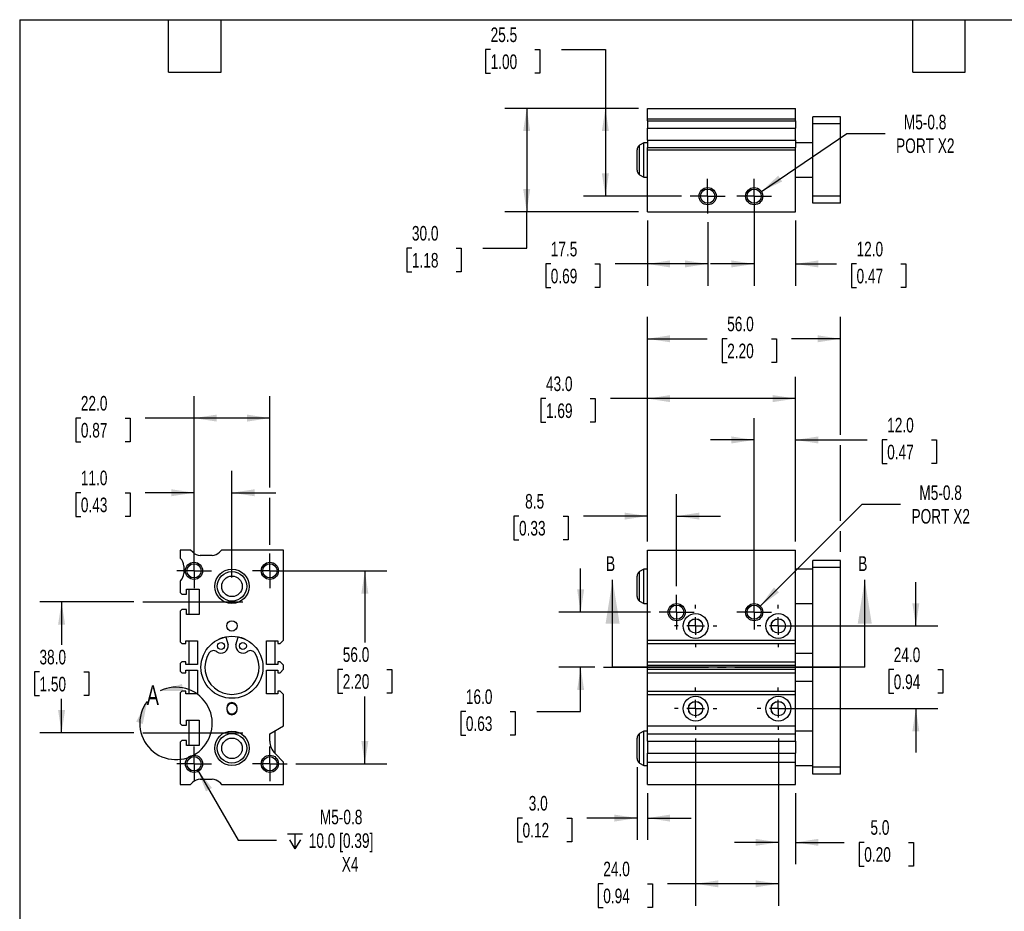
# Model space of a CAD drawing. Header units: millimetres. Extents: x 13 to 546, y 13 to 419.
# Tile 2 of 4: x 13 to 298, y 160 to 419. Entities that reach past the tile are written whole.
import ezdxf

# ---------------------------------------------------------------- set-up
doc = ezdxf.new("R2010")
doc.units = ezdxf.units.MM
doc.header["$LTSCALE"] = 2
doc.linetypes.add('SLD-Center', pattern=[19.05, 15.24, -1.27, 1.27, -1.27])
doc.linetypes.add('SLD-Solid', pattern=[0])
doc.layers.add('CENTER', color=40, linetype='SLD-Center')
doc.layers.add('DIMENSIONS', color=140, linetype='SLD-Solid', lineweight=25)
doc.layers.add('TEXT', color=140, linetype='SLD-Solid', lineweight=25)
doc.styles.add('SLDTEXTSTYLE0', font='TXT', dxfattribs={"width": 0.7})
doc.dimstyles.new('SLDDIMSTYLE0', dxfattribs={"dimtxt": 4.316016, "dimasz": 6.604, "dimexe": 0, "dimexo": 0.0625, "dimgap": 1.079004, "dimtad": 0, "dimtih": 1, "dimtoh": 1, "dimrnd": 1e-09, "dimzin": 12, "dimdsep": 46, "dimtxsty": 'SLDTEXTSTYLE0', "dimsah": 1, "dimcen": 0.09, "dimadec": 0, "dimazin": 3, "dimtfac": 1, "dimtmove": 0, "dimatfit": 0, "dimfxl": 0, "dimfrac": 2, "dimtolj": 1, "dimtzin": 12, "dimarcsym": 0})
doc.dimstyles.new('SLDDIMSTYLE1', dxfattribs={"dimtxt": 4.316016, "dimasz": 6.604, "dimexe": 0, "dimexo": 0.0625, "dimgap": 1.079004, "dimtad": 0, "dimtih": 1, "dimtoh": 1, "dimrnd": 1e-09, "dimzin": 4, "dimdsep": 46, "dimtxsty": 'SLDTEXTSTYLE0', "dimsah": 1, "dimcen": 0.09, "dimadec": 0, "dimazin": 1, "dimtfac": 1, "dimtmove": 0, "dimatfit": 0, "dimfxl": 0, "dimfrac": 2, "dimtolj": 1, "dimtzin": 12, "dimarcsym": 0})
doc.dimstyles.new('SLDDIMSTYLE2', dxfattribs={"dimtxt": 4.316016, "dimasz": 6.604, "dimexe": 0, "dimexo": 0.0625, "dimgap": 1.079004, "dimtad": 0, "dimtih": 1, "dimtoh": 1, "dimrnd": 1e-09, "dimzin": 4, "dimdsep": 46, "dimtxsty": 'SLDTEXTSTYLE0', "dimsah": 1, "dimcen": 0.09, "dimadec": 0, "dimazin": 1, "dimtfac": 1, "dimtofl": 0, "dimtmove": 0, "dimatfit": 3, "dimfxl": 0, "dimfrac": 2, "dimtolj": 1, "dimtzin": 12, "dimarcsym": 0})
doc.dimstyles.new('SLDDIMSTYLE3', dxfattribs={"dimtxt": 4.316016, "dimasz": 6.604, "dimexe": 0, "dimexo": 0.0625, "dimgap": 1.079004, "dimtad": 0, "dimtih": 1, "dimtoh": 1, "dimrnd": 1e-09, "dimzin": 12, "dimdsep": 46, "dimtxsty": 'SLDTEXTSTYLE0', "dimsah": 1, "dimcen": 0, "dimadec": 0, "dimazin": 3, "dimtfac": 1, "dimtofl": 0, "dimtmove": 0, "dimatfit": 3, "dimfxl": 0, "dimfrac": 2, "dimtolj": 1, "dimtzin": 12, "dimarcsym": 0})
doc.dimstyles.new('SLDDIMSTYLE5', dxfattribs={"dimtxt": 4.316016, "dimasz": 6.604, "dimexe": 0, "dimexo": 0.0625, "dimgap": 1.079004, "dimtad": 0, "dimtih": 1, "dimtoh": 1, "dimrnd": 1e-09, "dimzin": 12, "dimdsep": 46, "dimtxsty": 'SLDTEXTSTYLE0', "dimsah": 1, "dimcen": 0.09, "dimadec": 0, "dimazin": 3, "dimtfac": 1, "dimtofl": 0, "dimtmove": 0, "dimatfit": 3, "dimfxl": 0, "dimfrac": 2, "dimtolj": 1, "dimtzin": 12, "dimarcsym": 0})

# ---------------------------------------------------------------- blocks, each defined once
blk = doc.blocks.new('_D')
at = {"layer": 'DIMENSIONS'}
for p, q in [((194.8, 267.65), (194.8, 281.35)), ((203.3, 254.69), (203.3, 281.35)), ((157.56, 275), (156.11, 275)), ((156.11, 275), (156.11, 268.14)), ((170.38, 275), (171.83, 275)), ((171.83, 275), (171.83, 268.14)), ((194.8, 275), (176.23, 275)), ((203.3, 275), (216, 275)), ((156.11, 268.14), (157.56, 268.14)), ((171.83, 268.14), (170.38, 268.14))]:
    blk.add_line(p, q, dxfattribs=at)
for points in [[(194.8, 275), (188.19, 276.02), (188.19, 273.99)], [(203.3, 275), (209.9, 273.99), (209.9, 276.02)]]:
    blk.add_solid(points, dxfattribs=at)
at = {"layer": 'DIMENSIONS', "char_height": 4.233, "attachment_point": 1, "style": 'SLDTEXTSTYLE0'}
for s, insert in [('8.5', (159.35, 281.42)), ('0.33', (157.56, 273.6))]:
    blk.add_mtext(s, dxfattribs=dict(at, insert=insert))
blk = doc.blocks.new('_D_1')
at = {"layer": 'DIMENSIONS'}
for p, q in [((225.8, 249.65), (225.8, 303.46)), ((237.8, 267.65), (237.8, 303.46)), ((225.8, 297.11), (213.1, 297.11)), ((237.8, 297.11), (258.54, 297.11)), ((264.38, 297.11), (262.93, 297.11)), ((262.93, 297.11), (262.93, 290.25)), ((277.21, 297.11), (278.66, 297.11)), ((278.66, 297.11), (278.66, 290.25)), ((262.93, 290.25), (264.38, 290.25)), ((278.66, 290.25), (277.21, 290.25))]:
    blk.add_line(p, q, dxfattribs=at)
for points in [[(225.8, 297.11), (219.19, 298.13), (219.19, 296.09)], [(237.8, 297.11), (244.4, 296.09), (244.4, 298.13)]]:
    blk.add_solid(points, dxfattribs=at)
at = {"layer": 'DIMENSIONS', "char_height": 4.233, "attachment_point": 1, "style": 'SLDTEXTSTYLE0'}
for s, insert in [('12.0', (264.38, 303.53)), ('0.47', (264.38, 295.71))]:
    blk.add_mtext(s, dxfattribs=dict(at, insert=insert))
blk = doc.blocks.new('_D_2')
at = {"layer": 'DIMENSIONS'}
for p, q in [((208.8, 210.43), (208.8, 161.92)), ((232.8, 210.43), (232.8, 161.92)), ((182.01, 168.27), (180.56, 168.27)), ((180.56, 168.27), (180.56, 161.41)), ((194.83, 168.27), (196.28, 168.27)), ((196.28, 168.27), (196.28, 161.41)), ((208.8, 168.27), (200.68, 168.27)), ((232.8, 168.27), (208.8, 168.27)), ((180.56, 161.41), (182.01, 161.41)), ((196.28, 161.41), (194.83, 161.41))]:
    blk.add_line(p, q, dxfattribs=at)
for points in [[(208.8, 168.27), (215.4, 167.25), (215.4, 169.28)], [(232.8, 168.27), (226.19, 169.28), (226.19, 167.25)]]:
    blk.add_solid(points, dxfattribs=at)
at = {"layer": 'DIMENSIONS', "char_height": 4.233, "attachment_point": 1, "style": 'SLDTEXTSTYLE0'}
for s, insert in [('24.0', (182.01, 174.69)), ('0.94', (182.01, 166.87))]:
    blk.add_mtext(s, dxfattribs=dict(at, insert=insert))
blk = doc.blocks.new('_D_3')
at = {"layer": 'DIMENSIONS'}
for p, q in [((232.8, 210.43), (232.8, 173.95)), ((237.8, 194.57), (237.8, 173.95)), ((232.8, 180.3), (220.1, 180.3)), ((237.8, 180.3), (251.88, 180.3)), ((257.73, 180.3), (256.28, 180.3)), ((256.28, 180.3), (256.28, 173.44)), ((270.55, 180.3), (272, 180.3)), ((272, 180.3), (272, 173.44)), ((256.28, 173.44), (257.73, 173.44)), ((272, 173.44), (270.55, 173.44))]:
    blk.add_line(p, q, dxfattribs=at)
for points in [[(232.8, 180.3), (226.19, 181.32), (226.19, 179.29)], [(237.8, 180.3), (244.4, 179.29), (244.4, 181.32)]]:
    blk.add_solid(points, dxfattribs=at)
at = {"layer": 'DIMENSIONS', "char_height": 4.233, "attachment_point": 1, "style": 'SLDTEXTSTYLE0'}
for s, insert in [('5.0', (259.52, 186.73)), ('0.20', (257.73, 178.9))]:
    blk.add_mtext(s, dxfattribs=dict(at, insert=insert))
blk = doc.blocks.new('_D_4')
at = {"layer": 'DIMENSIONS'}
for p, q in [((272.7, 243.11), (272.7, 255.81)), ((235.34, 243.11), (279.05, 243.11)), ((266.28, 230.43), (264.83, 230.43)), ((264.83, 230.43), (264.83, 223.57)), ((279.11, 230.43), (280.56, 230.43)), ((280.56, 230.43), (280.56, 223.57)), ((264.83, 223.57), (266.28, 223.57)), ((280.56, 223.57), (279.11, 223.57)), ((235.34, 219.11), (279.05, 219.11)), ((272.7, 219.11), (272.7, 206.41))]:
    blk.add_line(p, q, dxfattribs=at)
for points in [[(272.7, 243.11), (273.71, 249.71), (271.68, 249.71)], [(272.7, 219.11), (271.68, 212.51), (273.71, 212.51)]]:
    blk.add_solid(points, dxfattribs=at)
at = {"layer": 'DIMENSIONS', "char_height": 4.233, "attachment_point": 1, "style": 'SLDTEXTSTYLE0'}
for s, insert in [('24.0', (266.28, 236.86)), ('0.94', (266.28, 229.03))]:
    blk.add_mtext(s, dxfattribs=dict(at, insert=insert))
blk = doc.blocks.new('_D_5')
at = {"layer": 'DIMENSIONS'}
for p, q in [((194.8, 267.65), (194.8, 315.46)), ((237.8, 267.65), (237.8, 315.46)), ((165.38, 309.11), (163.93, 309.11)), ((163.93, 309.11), (163.93, 302.25)), ((178.21, 309.11), (179.66, 309.11)), ((179.66, 309.11), (179.66, 302.25)), ((194.8, 309.11), (184.06, 309.11)), ((237.8, 309.11), (194.8, 309.11)), ((163.93, 302.25), (165.38, 302.25)), ((179.66, 302.25), (178.21, 302.25))]:
    blk.add_line(p, q, dxfattribs=at)
for points in [[(194.8, 309.11), (201.4, 308.09), (201.4, 310.13)], [(237.8, 309.11), (231.19, 310.13), (231.19, 308.09)]]:
    blk.add_solid(points, dxfattribs=at)
at = {"layer": 'DIMENSIONS', "char_height": 4.233, "attachment_point": 1, "style": 'SLDTEXTSTYLE0'}
for s, insert in [('43.0', (165.38, 315.53)), ('1.69', (165.38, 307.71))]:
    blk.add_mtext(s, dxfattribs=dict(at, insert=insert))
blk = doc.blocks.new('_D_6')
at = {"layer": 'DIMENSIONS'}
for p, q in [((191.8, 202.09), (191.8, 181)), ((194.8, 194.57), (194.8, 181)), ((158.59, 187.35), (157.15, 187.35)), ((157.15, 187.35), (157.15, 180.49)), ((171.42, 187.35), (172.87, 187.35)), ((172.87, 187.35), (172.87, 180.49)), ((191.8, 187.35), (177.27, 187.35)), ((194.8, 187.35), (207.5, 187.35)), ((157.15, 180.49), (158.59, 180.49)), ((172.87, 180.49), (171.42, 180.49))]:
    blk.add_line(p, q, dxfattribs=at)
for points in [[(191.8, 187.35), (185.19, 188.36), (185.19, 186.33)], [(194.8, 187.35), (201.4, 186.33), (201.4, 188.36)]]:
    blk.add_solid(points, dxfattribs=at)
at = {"layer": 'DIMENSIONS', "char_height": 4.233, "attachment_point": 1, "style": 'SLDTEXTSTYLE0'}
for s, insert in [('3.0', (160.39, 193.77)), ('0.12', (158.59, 185.95))]:
    blk.add_mtext(s, dxfattribs=dict(at, insert=insert))
blk = doc.blocks.new('_D_7')
at = {"layer": 'DIMENSIONS'}
for p, q in [((175.44, 247.11), (175.44, 259.81)), ((195.72, 247.11), (169.09, 247.11)), ((179.56, 231.11), (169.09, 231.11)), ((175.44, 218.29), (175.44, 231.11)), ((142.14, 218.29), (140.69, 218.29)), ((140.69, 218.29), (140.69, 211.43)), ((154.97, 218.29), (156.41, 218.29)), ((156.41, 218.29), (156.41, 211.43)), ((162.74, 218.29), (175.44, 218.29)), ((140.69, 211.43), (142.14, 211.43)), ((156.41, 211.43), (154.97, 211.43))]:
    blk.add_line(p, q, dxfattribs=at)
for points in [[(175.44, 247.11), (176.46, 253.71), (174.43, 253.71)], [(175.44, 231.11), (174.43, 224.51), (176.46, 224.51)]]:
    blk.add_solid(points, dxfattribs=at)
at = {"layer": 'DIMENSIONS', "char_height": 4.233, "attachment_point": 1, "style": 'SLDTEXTSTYLE0'}
for s, insert in [('16.0', (142.14, 224.71)), ('0.63', (142.14, 216.88))]:
    blk.add_mtext(s, dxfattribs=dict(at, insert=insert))
blk = doc.blocks.new('_D_8')
at = {"layer": 'DIMENSIONS'}
for p, q in [((194.8, 267.65), (194.8, 332.82)), ((250.8, 298.63), (250.8, 332.82)), ((194.8, 326.47), (212.11, 326.47)), ((217.96, 326.47), (216.51, 326.47)), ((216.51, 326.47), (216.51, 319.61)), ((230.79, 326.47), (232.24, 326.47)), ((232.24, 326.47), (232.24, 319.61)), ((250.8, 326.47), (236.64, 326.47)), ((216.51, 319.61), (217.96, 319.61)), ((232.24, 319.61), (230.79, 319.61)), ((250.8, 273.63), (250.8, 295.59)), ((250.8, 264.65), (250.8, 270.59))]:
    blk.add_line(p, q, dxfattribs=at)
for points in [[(194.8, 326.47), (201.4, 325.46), (201.4, 327.49)], [(250.8, 326.47), (244.19, 327.49), (244.19, 325.46)]]:
    blk.add_solid(points, dxfattribs=at)
at = {"layer": 'DIMENSIONS', "char_height": 4.233, "attachment_point": 1, "style": 'SLDTEXTSTYLE0'}
for s, insert in [('56.0', (217.96, 332.9)), ('2.20', (217.96, 325.07))]:
    blk.add_mtext(s, dxfattribs=dict(at, insert=insert))
blk = doc.blocks.new('_D_9')
at = {"layer": 'DIMENSIONS'}
for p, q in [((227.56, 248.88), (257.15, 278.46)), ((257.15, 278.46), (268.26, 278.46))]:
    blk.add_line(p, q, dxfattribs=at)
blk.add_solid([(227.56, 248.88), (232.95, 252.83), (231.52, 254.27)], dxfattribs=at)
at = {"layer": 'DIMENSIONS', "char_height": 4.233, "attachment_point": 1, "style": 'SLDTEXTSTYLE0'}
for s, insert in [('M5-0.8', (273.71, 283.92)), ('PORT X2', (271.44, 277.06))]:
    blk.add_mtext(s, dxfattribs=dict(at, insert=insert))
blk = doc.blocks.new('SW_CENTERMARKSYMBOL_0')
at = {"layer": 'CENTER', "color": 0}
for p, q in [((0, 5.08), (0, 6.14)), ((-5.08, 0), (-6.14, 0)), ((0, 0), (-2.54, 0)), ((0, 0), (0, 2.54)), ((0, 0), (0, -2.54)), ((0, 0), (2.54, 0)), ((5.08, 0), (6.14, 0)), ((0, -5.08), (0, -6.14))]:
    blk.add_line(p, q, dxfattribs=at)
blk = doc.blocks.new('SW_CENTERMARKSYMBOL_1')
at = {"layer": 'CENTER', "color": 0}
for p, q in [((0, 5.08), (0, 6.14)), ((-5.08, 0), (-6.14, 0)), ((0, 0), (-2.54, 0)), ((0, 0), (0, 2.54)), ((0, 0), (0, -2.54)), ((0, 0), (2.54, 0)), ((5.08, 0), (6.14, 0)), ((0, -5.08), (0, -6.14))]:
    blk.add_line(p, q, dxfattribs=at)
blk = doc.blocks.new('SW_CENTERMARKSYMBOL_2')
at = {"layer": 'CENTER', "color": 0}
for p, q in [((0, 5.08), (0, 6.14)), ((-5.08, 0), (-6.14, 0)), ((0, 0), (-2.54, 0)), ((0, 0), (0, 2.54)), ((0, 0), (0, -2.54)), ((0, 0), (2.54, 0)), ((5.08, 0), (6.14, 0)), ((0, -5.08), (0, -6.14))]:
    blk.add_line(p, q, dxfattribs=at)
blk = doc.blocks.new('SW_CENTERMARKSYMBOL_3')
at = {"layer": 'CENTER', "color": 0}
for p, q in [((0, 5.08), (0, 6.14)), ((-5.08, 0), (-6.14, 0)), ((0, 0), (-2.54, 0)), ((0, 0), (0, 2.54)), ((0, 0), (0, -2.54)), ((0, 0), (2.54, 0)), ((5.08, 0), (6.14, 0)), ((0, -5.08), (0, -6.14))]:
    blk.add_line(p, q, dxfattribs=at)
blk = doc.blocks.new('SW_CENTERMARKSYMBOL_4')
at = {"layer": 'CENTER', "color": 0}
for p, q in [((0, 2.54), (0, 5.04)), ((-2.54, 0), (-5.04, 0)), ((0, 0), (-2.54, 0)), ((0, 0), (0, 2.54)), ((0, 0), (0, -2.54)), ((0, 0), (2.54, 0)), ((2.54, 0), (5.04, 0)), ((0, -2.54), (0, -5.04))]:
    blk.add_line(p, q, dxfattribs=at)
blk = doc.blocks.new('SW_CENTERMARKSYMBOL_5')
at = {"layer": 'CENTER', "color": 0}
for p, q in [((0, 2.54), (0, 5.04)), ((-2.54, 0), (-5.04, 0)), ((0, 0), (-2.54, 0)), ((0, 0), (0, 2.54)), ((0, 0), (0, -2.54)), ((0, 0), (2.54, 0)), ((2.54, 0), (5.04, 0)), ((0, -2.54), (0, -5.04))]:
    blk.add_line(p, q, dxfattribs=at)
blk = doc.blocks.new('_D_15')
at = {"layer": 'DIMENSIONS'}
for p, q in [((194.8, 360.82), (194.8, 341.85)), ((212.3, 360.28), (212.3, 341.85)), ((166.77, 348.2), (165.32, 348.2)), ((165.32, 348.2), (165.32, 341.34)), ((179.59, 348.2), (181.04, 348.2)), ((181.04, 348.2), (181.04, 341.34)), ((194.8, 348.2), (185.44, 348.2)), ((212.3, 348.2), (194.8, 348.2)), ((165.32, 341.34), (166.77, 341.34)), ((181.04, 341.34), (179.59, 341.34))]:
    blk.add_line(p, q, dxfattribs=at)
for points in [[(194.8, 348.2), (201.4, 347.19), (201.4, 349.22)], [(212.3, 348.2), (205.69, 349.22), (205.69, 347.19)]]:
    blk.add_solid(points, dxfattribs=at)
at = {"layer": 'DIMENSIONS', "char_height": 4.233, "attachment_point": 1, "style": 'SLDTEXTSTYLE0'}
for s, insert in [('17.5', (166.77, 354.63)), ('0.69', (166.77, 346.8))]:
    blk.add_mtext(s, dxfattribs=dict(at, insert=insert))
blk = doc.blocks.new('_D_16')
at = {"layer": 'DIMENSIONS'}
for p, q in [((225.8, 365.32), (225.8, 341.85)), ((237.8, 360.82), (237.8, 341.85)), ((225.8, 348.2), (213.1, 348.2)), ((237.8, 348.2), (249.65, 348.2)), ((255.49, 348.2), (254.05, 348.2)), ((254.05, 348.2), (254.05, 341.34)), ((268.32, 348.2), (269.77, 348.2)), ((269.77, 348.2), (269.77, 341.34)), ((254.05, 341.34), (255.49, 341.34)), ((269.77, 341.34), (268.32, 341.34))]:
    blk.add_line(p, q, dxfattribs=at)
for points in [[(225.8, 348.2), (219.19, 349.22), (219.19, 347.19)], [(237.8, 348.2), (244.4, 347.19), (244.4, 349.22)]]:
    blk.add_solid(points, dxfattribs=at)
at = {"layer": 'DIMENSIONS', "char_height": 4.233, "attachment_point": 1, "style": 'SLDTEXTSTYLE0'}
for s, insert in [('12.0', (255.49, 354.63)), ('0.47', (255.49, 346.8))]:
    blk.add_mtext(s, dxfattribs=dict(at, insert=insert))
blk = doc.blocks.new('_D_17')
at = {"layer": 'DIMENSIONS'}
for p, q in [((149.32, 410.41), (147.87, 410.41)), ((147.87, 410.41), (147.87, 403.55)), ((162.15, 410.41), (163.6, 410.41)), ((163.6, 410.41), (163.6, 403.55)), ((169.93, 410.41), (182.63, 410.41)), ((182.63, 410.41), (182.63, 393.36)), ((147.87, 403.55), (149.32, 403.55)), ((163.6, 403.55), (162.15, 403.55)), ((192.26, 393.36), (176.28, 393.36)), ((182.63, 393.36), (182.63, 367.86)), ((204.72, 367.86), (176.28, 367.86))]:
    blk.add_line(p, q, dxfattribs=at)
for points in [[(182.63, 393.36), (181.61, 386.76), (183.64, 386.76)], [(182.63, 367.86), (183.64, 374.46), (181.61, 374.46)]]:
    blk.add_solid(points, dxfattribs=at)
at = {"layer": 'DIMENSIONS', "char_height": 4.233, "attachment_point": 1, "style": 'SLDTEXTSTYLE0'}
for s, insert in [('25.5', (149.32, 416.84)), ('1.00', (149.32, 409.01))]:
    blk.add_mtext(s, dxfattribs=dict(at, insert=insert))
blk = doc.blocks.new('_D_18')
at = {"layer": 'DIMENSIONS'}
for p, q in [((192.26, 393.36), (153.45, 393.36)), ((159.8, 393.36), (159.8, 363.36)), ((192.26, 363.36), (153.45, 363.36)), ((159.8, 352.79), (159.8, 363.36)), ((126.49, 352.79), (125.04, 352.79)), ((125.04, 352.79), (125.04, 345.93)), ((139.32, 352.79), (140.77, 352.79)), ((140.77, 352.79), (140.77, 345.93)), ((147.1, 352.79), (159.8, 352.79)), ((125.04, 345.93), (126.49, 345.93)), ((140.77, 345.93), (139.32, 345.93))]:
    blk.add_line(p, q, dxfattribs=at)
for points in [[(159.8, 393.36), (158.78, 386.76), (160.81, 386.76)], [(159.8, 363.36), (160.81, 369.96), (158.78, 369.96)]]:
    blk.add_solid(points, dxfattribs=at)
at = {"layer": 'DIMENSIONS', "char_height": 4.233, "attachment_point": 1, "style": 'SLDTEXTSTYLE0'}
for s, insert in [('30.0', (126.49, 359.22)), ('1.18', (126.49, 351.39))]:
    blk.add_mtext(s, dxfattribs=dict(at, insert=insert))
blk = doc.blocks.new('_D_19')
at = {"layer": 'DIMENSIONS'}
for p, q in [((227.87, 369.26), (252.67, 386.05)), ((252.67, 386.05), (263.78, 386.05))]:
    blk.add_line(p, q, dxfattribs=at)
blk.add_solid([(227.87, 369.26), (233.91, 372.12), (232.77, 373.8)], dxfattribs=at)
at = {"layer": 'DIMENSIONS', "char_height": 4.233, "attachment_point": 1, "style": 'SLDTEXTSTYLE0'}
for s, insert in [('M5-0.8', (269.23, 391.5)), ('PORT X2', (266.96, 384.64))]:
    blk.add_mtext(s, dxfattribs=dict(at, insert=insert))
blk = doc.blocks.new('SW_CENTERMARKSYMBOL_12')
at = {"layer": 'CENTER', "color": 0}
for p, q in [((0, 2.54), (0, 5.04)), ((-2.54, 0), (-5.04, 0)), ((0, 0), (-2.54, 0)), ((0, 0), (0, 2.54)), ((0, 0), (0, -2.54)), ((0, 0), (2.54, 0)), ((2.54, 0), (5.04, 0)), ((0, -2.54), (0, -5.04))]:
    blk.add_line(p, q, dxfattribs=at)
blk = doc.blocks.new('SW_CENTERMARKSYMBOL_13')
at = {"layer": 'CENTER', "color": 0}
for p, q in [((0, 2.54), (0, 5.04)), ((-2.54, 0), (-5.04, 0)), ((0, 0), (-2.54, 0)), ((0, 0), (0, 2.54)), ((0, 0), (0, -2.54)), ((0, 0), (2.54, 0)), ((2.54, 0), (5.04, 0)), ((0, -2.54), (0, -5.04))]:
    blk.add_line(p, q, dxfattribs=at)
blk = doc.blocks.new('_D_20')
at = {"layer": 'DIMENSIONS'}
for p, q in [((63.28, 266.69), (63.28, 309.8)), ((85.28, 283.3), (85.28, 309.8)), ((30.44, 303.45), (28.99, 303.45)), ((28.99, 303.45), (28.99, 296.59)), ((43.27, 303.45), (44.72, 303.45)), ((44.72, 303.45), (44.72, 296.59)), ((63.28, 303.45), (49.11, 303.45)), ((85.28, 303.45), (63.28, 303.45)), ((28.99, 296.59), (30.44, 296.59)), ((44.72, 296.59), (43.27, 296.59)), ((85.28, 266.69), (85.28, 280.26))]:
    blk.add_line(p, q, dxfattribs=at)
for points in [[(63.28, 303.45), (69.89, 302.44), (69.89, 304.47)], [(85.28, 303.45), (78.68, 304.47), (78.68, 302.44)]]:
    blk.add_solid(points, dxfattribs=at)
at = {"layer": 'DIMENSIONS', "char_height": 4.233, "attachment_point": 1, "style": 'SLDTEXTSTYLE0'}
for s, insert in [('22.0', (30.44, 309.88)), ('0.87', (30.44, 302.05))]:
    blk.add_mtext(s, dxfattribs=dict(at, insert=insert))
blk = doc.blocks.new('_D_21')
at = {"layer": 'DIMENSIONS'}
for p, q in [((87.82, 259.11), (119.19, 259.11)), ((112.84, 259.11), (112.84, 238.33)), ((106.43, 230.5), (104.98, 230.5)), ((104.98, 230.5), (104.98, 223.64)), ((119.25, 230.5), (120.7, 230.5)), ((120.7, 230.5), (120.7, 223.64)), ((104.98, 223.64), (106.43, 223.64)), ((120.7, 223.64), (119.25, 223.64)), ((112.84, 203.11), (112.84, 222.68)), ((92.86, 203.11), (119.19, 203.11))]:
    blk.add_line(p, q, dxfattribs=at)
for points in [[(112.84, 259.11), (111.82, 252.51), (113.85, 252.51)], [(112.84, 203.11), (113.85, 209.71), (111.82, 209.71)]]:
    blk.add_solid(points, dxfattribs=at)
at = {"layer": 'DIMENSIONS', "char_height": 4.233, "attachment_point": 1, "style": 'SLDTEXTSTYLE0'}
for s, insert in [('56.0', (106.43, 236.93)), ('2.20', (106.43, 229.1))]:
    blk.add_mtext(s, dxfattribs=dict(at, insert=insert))
blk = doc.blocks.new('SW_SYMBOL_HOLE_DEPTH')
at = {"layer": 'DIMENSIONS', "color": 0}
for p, q in [((0, 1750), (1600, 1750)), ((200, 1110), (800, 150)), ((800, 1750), (800, 150)), ((1400, 1110), (800, 150))]:
    blk.add_line(p, q, dxfattribs=at)
blk = doc.blocks.new('_D_22')
at = {"layer": 'DIMENSIONS'}
for p, q in [((64.32, 201.32), (76.11, 180.9)), ((76.11, 180.9), (87.22, 180.9))]:
    blk.add_line(p, q, dxfattribs=at)
blk.add_solid([(64.32, 201.32), (66.74, 195.09), (68.5, 196.11)], dxfattribs=at)
at = {"layer": 'DIMENSIONS', "xscale": 0.002688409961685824, "yscale": 0.002688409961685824, "zscale": 0.002688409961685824}
blk.add_blockref('SW_SYMBOL_HOLE_DEPTH', (90.4, 178.04), dxfattribs=at)
at = {"layer": 'DIMENSIONS', "attachment_point": 1, "style": 'SLDTEXTSTYLE0'}
for s, insert, char_height in [('M5-0.8', (99.79, 189.78), 4.233), ('10.0 [0.39]', (96.57, 182.92), 4.2333), ('X4', (106.14, 176.06), 4.233)]:
    blk.add_mtext(s, dxfattribs=dict(at, insert=insert, char_height=char_height))
blk = doc.blocks.new('_D_23')
at = {"layer": 'DIMENSIONS'}
for p, q in [((63.28, 261.65), (63.28, 288.13)), ((74.28, 257.15), (74.28, 288.13)), ((30.44, 281.78), (28.99, 281.78)), ((28.99, 281.78), (28.99, 274.92)), ((43.27, 281.78), (44.72, 281.78)), ((44.72, 281.78), (44.72, 274.92)), ((63.28, 281.78), (49.11, 281.78)), ((74.28, 281.78), (86.98, 281.78)), ((28.99, 274.92), (30.44, 274.92)), ((44.72, 274.92), (43.27, 274.92))]:
    blk.add_line(p, q, dxfattribs=at)
for points in [[(63.28, 281.78), (56.68, 282.8), (56.68, 280.76)], [(74.28, 281.78), (80.89, 280.76), (80.89, 282.8)]]:
    blk.add_solid(points, dxfattribs=at)
at = {"layer": 'DIMENSIONS', "char_height": 4.233, "attachment_point": 1, "style": 'SLDTEXTSTYLE0'}
for s, insert in [('11.0', (30.44, 288.2)), ('0.43', (30.44, 280.38))]:
    blk.add_mtext(s, dxfattribs=dict(at, insert=insert))
blk = doc.blocks.new('_D_24')
at = {"layer": 'DIMENSIONS'}
for p, q in [((45.84, 250.11), (18.5, 250.11)), ((24.85, 250.11), (24.85, 237.59)), ((18.44, 229.77), (16.99, 229.77)), ((16.99, 229.77), (16.99, 222.91)), ((31.27, 229.77), (32.72, 229.77)), ((32.72, 229.77), (32.72, 222.91)), ((16.99, 222.91), (18.44, 222.91)), ((32.72, 222.91), (31.27, 222.91)), ((24.85, 212.11), (24.85, 221.94)), ((45.84, 212.11), (18.5, 212.11))]:
    blk.add_line(p, q, dxfattribs=at)
for points in [[(24.85, 250.11), (23.84, 243.51), (25.87, 243.51)], [(24.85, 212.11), (25.87, 218.71), (23.84, 218.71)]]:
    blk.add_solid(points, dxfattribs=at)
at = {"layer": 'DIMENSIONS', "char_height": 4.233, "attachment_point": 1, "style": 'SLDTEXTSTYLE0'}
for s, insert in [('38.0', (18.44, 236.19)), ('1.50', (18.44, 228.36))]:
    blk.add_mtext(s, dxfattribs=dict(at, insert=insert))
blk = doc.blocks.new('SW_CENTERMARKSYMBOL_14')
at = {"layer": 'CENTER', "color": 0}
for p, q in [((0, 2.54), (0, 5.04)), ((-2.54, 0), (-5.04, 0)), ((0, 0), (-2.54, 0)), ((0, 0), (0, 2.54)), ((0, 0), (0, -2.54)), ((0, 0), (2.54, 0)), ((2.54, 0), (5.04, 0)), ((0, -2.54), (0, -5.04))]:
    blk.add_line(p, q, dxfattribs=at)
blk = doc.blocks.new('SW_CENTERMARKSYMBOL_15')
at = {"layer": 'CENTER', "color": 0}
for p, q in [((0, 2.54), (0, 5.04)), ((-2.54, 0), (-5.04, 0)), ((0, 0), (-2.54, 0)), ((0, 0), (0, 2.54)), ((0, 0), (0, -2.54)), ((0, 0), (2.54, 0)), ((2.54, 0), (5.04, 0)), ((0, -2.54), (0, -5.04))]:
    blk.add_line(p, q, dxfattribs=at)
blk = doc.blocks.new('SW_CENTERMARKSYMBOL_16')
at = {"layer": 'CENTER', "color": 0}
for p, q in [((0, 2.54), (0, 5.04)), ((-2.54, 0), (-5.04, 0)), ((0, 0), (-2.54, 0)), ((0, 0), (0, 2.54)), ((0, 0), (0, -2.54)), ((0, 0), (2.54, 0)), ((2.54, 0), (5.04, 0)), ((0, -2.54), (0, -5.04))]:
    blk.add_line(p, q, dxfattribs=at)
blk = doc.blocks.new('SW_CENTERMARKSYMBOL_17')
at = {"layer": 'CENTER', "color": 0}
for p, q in [((0, 2.54), (0, 5.04)), ((-2.54, 0), (-5.04, 0)), ((0, 0), (-2.54, 0)), ((0, 0), (0, 2.54)), ((0, 0), (0, -2.54)), ((0, 0), (2.54, 0)), ((2.54, 0), (5.04, 0)), ((0, -2.54), (0, -5.04))]:
    blk.add_line(p, q, dxfattribs=at)

msp = doc.modelspace()

# ---------------------------------------------------------------- linework, layer by layer
for p, q in [((194.796, 390.36), (194.796, 393.36)), ((194.796, 393.36), (237.796, 393.36)), ((237.796, 390.36), (237.796, 393.36)), ((194.796, 390.36), (237.796, 390.36)), ((194.796, 389.739), (194.796, 390.36)), ((194.796, 389.739), (237.796, 389.739)), ((194.796, 389.739), (194.796, 387.617)), ((237.796, 389.739), (237.796, 390.36)), ((237.796, 389.739), (237.796, 387.617)), ((250.796, 390.86), (242.796, 390.86)), ((242.796, 388.86), (242.796, 390.86)), ((250.796, 388.86), (242.796, 388.86)), ((242.796, 367.86), (242.796, 388.86)), ((250.796, 388.86), (250.796, 390.86)), ((250.796, 367.86), (250.796, 388.86)), ((194.796, 387.617), (237.796, 387.617)), ((194.796, 384.103), (194.796, 387.617)), ((237.796, 384.103), (237.796, 387.617)), ((193.796, 383.36), (192.546, 382.638)), ((194.796, 383.36), (193.796, 383.36)), ((193.796, 373.36), (193.796, 383.36)), ((194.796, 384.103), (237.796, 384.103)), ((194.796, 384.103), (194.796, 381.981)), ((237.796, 384.103), (237.796, 381.981)), ((242.796, 383.36), (237.796, 383.36)), ((191.796, 375.381), (191.796, 381.339)), ((192.546, 374.082), (192.546, 382.638)), ((194.796, 381.981), (237.796, 381.981)), ((194.796, 381.36), (194.796, 381.981)), ((194.796, 381.36), (237.796, 381.36)), ((194.796, 363.36), (194.796, 381.36)), ((237.796, 381.36), (237.796, 381.981)), ((237.796, 363.36), (237.796, 381.36)), ((192.546, 374.082), (193.796, 373.36)), ((193.796, 373.36), (194.796, 373.36)), ((237.796, 373.36), (242.796, 373.36)), ((250.796, 367.86), (242.796, 367.86)), ((242.796, 365.86), (242.796, 367.86)), ((250.796, 365.86), (242.796, 365.86)), ((250.796, 365.86), (250.796, 367.86)), ((194.796, 363.36), (237.796, 363.36)), ((62.285, 265.111), (59.285, 265.111)), ((59.285, 265.111), (59.285, 262.747)), ((62.906, 264.49), (62.285, 265.111)), ((68.542, 263.611), (65.027, 263.611)), ((71.285, 265.111), (70.663, 264.49)), ((89.285, 265.111), (71.285, 265.111)), ((89.285, 239.041), (89.285, 265.111)), ((194.796, 239.041), (194.796, 265.111)), ((194.796, 265.111), (237.796, 265.111)), ((237.796, 239.041), (237.796, 265.111)), ((60.285, 260.511), (60.285, 258.351)), ((250.796, 262.111), (242.796, 262.111)), ((242.796, 260.111), (242.796, 262.111)), ((250.796, 260.111), (242.796, 260.111)), ((242.796, 202.111), (242.796, 260.111)), ((250.796, 260.111), (250.796, 262.111)), ((250.796, 202.111), (250.796, 260.111)), ((191.796, 254.611), (191.796, 257.59)), ((193.796, 259.611), (192.546, 258.889)), ((192.546, 254.611), (192.546, 258.889)), ((194.796, 259.611), (193.796, 259.611)), ((193.796, 254.611), (193.796, 259.611)), ((242.796, 259.611), (237.796, 259.611)), ((59.48, 256.306), (59.285, 256.111)), ((59.285, 256.111), (59.285, 252.811)), ((191.796, 251.632), (191.796, 254.611)), ((192.546, 250.333), (192.546, 254.611)), ((193.796, 249.611), (193.796, 254.611)), ((59.285, 252.811), (59.785, 252.311)), ((59.785, 252.311), (61.085, 252.311)), ((61.085, 253.811), (64.785, 253.811)), ((61.085, 252.311), (61.085, 253.811)), ((61.785, 253.811), (61.785, 246.411)), ((64.785, 253.811), (64.785, 246.411)), ((192.546, 250.333), (193.796, 249.611)), ((193.796, 249.611), (194.796, 249.611)), ((237.796, 249.611), (242.796, 249.611)), ((59.785, 247.911), (59.285, 247.411)), ((59.285, 247.411), (59.285, 238.541)), ((61.085, 247.911), (59.785, 247.911)), ((61.085, 246.411), (61.085, 247.911)), ((64.785, 246.411), (61.085, 246.411)), ((59.285, 238.541), (59.785, 238.041)), ((59.785, 238.041), (60.935, 238.041)), ((60.935, 238.761), (64.285, 238.761)), ((60.935, 238.041), (60.935, 238.761)), ((61.785, 238.761), (61.785, 231.961)), ((64.285, 238.761), (64.285, 231.961)), ((72.515, 239.895), (73.149, 237.684)), ((75.42, 237.684), (76.054, 239.895)), ((84.285, 238.761), (87.635, 238.761)), ((84.285, 231.961), (84.285, 238.761)), ((86.785, 231.961), (86.785, 238.761)), ((87.635, 238.761), (87.635, 238.041)), ((87.635, 238.041), (88.285, 238.041)), ((88.285, 238.041), (89.285, 239.041)), ((194.796, 238.041), (194.796, 239.041)), ((194.796, 239.041), (237.796, 239.041)), ((194.796, 238.041), (237.796, 238.041)), ((194.796, 232.691), (194.796, 238.041)), ((237.796, 238.041), (237.796, 239.041)), ((237.796, 232.691), (237.796, 238.041)), ((242.796, 235.111), (237.796, 235.111)), ((59.785, 232.691), (59.285, 232.191)), ((59.285, 232.191), (59.285, 230.031)), ((60.935, 232.691), (59.785, 232.691)), ((60.935, 231.961), (60.935, 232.691)), ((64.285, 231.961), (60.935, 231.961)), ((87.635, 231.961), (84.285, 231.961)), ((87.635, 232.691), (87.635, 231.961)), ((88.285, 232.691), (87.635, 232.691)), ((89.285, 231.691), (88.285, 232.691)), ((89.285, 230.531), (89.285, 231.691)), ((194.796, 232.691), (237.796, 232.691)), ((194.796, 231.691), (194.796, 232.691)), ((194.796, 230.531), (194.796, 231.691)), ((194.796, 231.691), (237.796, 231.691)), ((237.796, 231.691), (237.796, 232.691)), ((237.796, 230.531), (237.796, 231.691)), ((59.285, 230.031), (59.785, 229.531)), ((59.785, 229.531), (60.935, 229.531)), ((60.935, 230.261), (64.285, 230.261)), ((60.935, 229.531), (60.935, 230.261)), ((61.785, 230.261), (61.785, 223.461)), ((64.285, 230.261), (64.285, 223.461)), ((84.285, 230.261), (87.635, 230.261)), ((84.285, 223.461), (84.285, 230.261)), ((86.785, 223.461), (86.785, 230.261)), ((87.635, 230.261), (87.635, 229.531)), ((87.635, 229.531), (88.285, 229.531)), ((88.285, 229.531), (89.285, 230.531)), ((194.796, 230.531), (237.796, 230.531)), ((194.796, 229.531), (194.796, 230.531)), ((194.796, 229.531), (237.796, 229.531)), ((194.796, 224.181), (194.796, 229.531)), ((237.796, 229.531), (237.796, 230.531)), ((237.796, 224.181), (237.796, 229.531)), ((237.796, 227.111), (242.796, 227.111)), ((59.785, 224.181), (59.285, 223.681)), ((59.285, 223.681), (59.285, 214.811)), ((60.935, 224.181), (59.785, 224.181)), ((60.935, 223.461), (60.935, 224.181)), ((64.285, 223.461), (60.935, 223.461)), ((87.635, 223.461), (84.285, 223.461)), ((87.635, 224.181), (87.635, 223.461)), ((88.285, 224.181), (87.635, 224.181)), ((89.285, 223.181), (88.285, 224.181)), ((89.285, 214.111), (89.285, 223.181)), ((194.796, 223.181), (194.796, 224.181)), ((194.796, 224.181), (237.796, 224.181)), ((194.796, 214.111), (194.796, 223.181)), ((194.796, 223.181), (237.796, 223.181)), ((237.796, 223.181), (237.796, 224.181)), ((237.796, 214.111), (237.796, 223.181)), ((72.785, 219.361), (72.785, 218.861)), ((75.785, 218.861), (75.785, 219.361)), ((59.285, 214.811), (59.785, 214.311)), ((59.785, 214.311), (61.085, 214.311)), ((61.085, 215.811), (64.785, 215.811)), ((61.085, 214.311), (61.085, 215.811)), ((61.785, 215.811), (61.785, 208.411)), ((64.785, 215.811), (64.785, 208.411)), ((85.285, 211.801), (89.285, 214.111)), ((85.285, 209.682), (85.285, 211.801)), ((86.785, 206.111), (86.785, 212.667)), ((193.796, 212.611), (192.546, 211.889)), ((192.546, 207.611), (192.546, 211.889)), ((194.796, 212.611), (193.796, 212.611)), ((193.796, 207.611), (193.796, 212.611)), ((194.796, 214.111), (237.796, 214.111)), ((194.796, 211.801), (194.796, 214.111)), ((194.796, 211.801), (237.796, 211.801)), ((194.796, 209.682), (194.796, 211.801)), ((237.796, 211.801), (237.796, 214.111)), ((242.796, 212.611), (237.796, 212.611)), ((237.796, 209.682), (237.796, 211.801)), ((59.785, 209.911), (59.285, 209.411)), ((59.285, 209.411), (59.285, 197.111)), ((61.085, 209.911), (59.785, 209.911)), ((61.085, 208.411), (61.085, 209.911)), ((191.796, 207.611), (191.796, 210.59)), ((194.796, 209.682), (237.796, 209.682)), ((194.796, 209.682), (194.796, 206.146)), ((237.796, 209.682), (237.796, 206.146)), ((64.785, 208.411), (61.085, 208.411)), ((89.285, 203.611), (86.749, 206.146)), ((191.796, 204.632), (191.796, 207.611)), ((192.546, 203.333), (192.546, 207.611)), ((193.796, 202.611), (193.796, 207.611)), ((194.796, 206.146), (237.796, 206.146)), ((194.796, 203.611), (194.796, 206.146)), ((237.796, 203.611), (237.796, 206.146)), ((89.285, 197.111), (89.285, 203.611)), ((192.546, 203.333), (193.796, 202.611)), ((194.796, 203.611), (237.796, 203.611)), ((194.796, 197.111), (194.796, 203.611)), ((237.796, 197.111), (237.796, 203.611)), ((193.796, 202.611), (194.796, 202.611)), ((237.796, 202.611), (242.796, 202.611)), ((250.796, 202.111), (242.796, 202.111)), ((242.796, 200.111), (242.796, 202.111)), ((250.796, 200.111), (242.796, 200.111)), ((250.796, 200.111), (250.796, 202.111)), ((59.285, 197.111), (62.285, 197.111)), ((62.285, 197.111), (62.906, 197.732)), ((65.027, 198.611), (68.542, 198.611)), ((70.663, 197.732), (71.285, 197.111)), ((71.285, 197.111), (89.285, 197.111)), ((194.796, 197.111), (237.796, 197.111))]:
    msp.add_line(p, q)
for centre, radius in [((212.296, 367.86), 2.5), ((212.296, 367.86), 2.067), ((225.796, 367.86), 2.5), ((225.796, 367.86), 2.067), ((63.285, 259.111), 2.5), ((63.285, 259.111), 2.067), ((85.285, 259.111), 2.5), ((85.285, 259.111), 2.067), ((74.285, 254.611), 5), ((74.285, 254.611), 4.278), ((74.285, 254.611), 2.979), ((203.296, 247.111), 2.5), ((203.296, 247.111), 2.067), ((225.796, 247.111), 2.5), ((225.796, 247.111), 2.067), ((208.796, 243.111), 3.6), ((232.796, 243.111), 3.6), ((74.285, 243.111), 1.5), ((208.796, 243.111), 2.1), ((208.796, 243.111), 2.067), ((232.796, 243.111), 2.1), ((232.796, 243.111), 2.067), ((74.285, 231.111), 9), ((71.115, 237.301), 1), ((77.455, 237.301), 1), ((208.796, 219.111), 3.6), ((208.796, 219.111), 2.1), ((208.796, 219.111), 2.067), ((232.796, 219.111), 3.6), ((232.796, 219.111), 2.1), ((232.796, 219.111), 2.067), ((74.285, 207.611), 5), ((74.285, 207.611), 4.278), ((74.285, 207.611), 2.979), ((63.285, 203.111), 2.5), ((63.285, 203.111), 2.067), ((85.285, 203.111), 2.5), ((85.285, 203.111), 2.067)]:
    msp.add_circle(centre, radius)
for centre, radius, start, end in [((193.296, 381.339), 1.5, 120, 180), ((193.296, 375.381), 1.5, 180, 240), ((65.027, 266.611), 3, 225, 270), ((68.542, 266.611), 3, 270, 315), ((57.285, 260.511), 3, 0, 48.18969), ((57.285, 258.351), 3, 317.02162, 0), ((193.296, 257.59), 1.5, 120, 180), ((193.296, 251.632), 1.5, 180, 240), ((71.115, 237.301), 2.07, 233.26782, 10.65649), ((74.285, 230.561), 9.5, 100.73586, 113.91967), ((77.455, 237.301), 2.07, 169.34351, 306.73218), ((74.285, 230.561), 9.5, 66.08033, 79.26414), ((74.285, 231.111), 7.85, 148.62126, 31.37874), ((68.932, 234.376), 1.58, 53.26782, 148.62126), ((79.638, 234.376), 1.58, 31.37874, 126.73218), ((74.285, 219.361), 1.5, 0, 180), ((74.285, 219.111), 1.5, 0, 180), ((74.285, 219.111), 1.5, 180, 0), ((74.285, 218.861), 1.5, 180, 0), ((193.296, 210.59), 1.5, 120, 180), ((90.285, 209.682), 5, 180, 225), ((193.296, 204.632), 1.5, 180, 240), ((65.027, 195.611), 3, 90, 135), ((68.542, 195.611), 3, 45, 90)]:
    msp.add_arc(centre, radius, start, end)
at = {"layer": 'CENTER'}
for p, q in [((48.385, 250.111), (77.485, 250.111)), ((182.096, 231.111), (250.496, 231.111)), ((48.385, 212.111), (77.485, 212.111))]:
    msp.add_line(p, q, dxfattribs=at)
at = {"layer": 'TEXT'}
for p, q in [((12.7, 419.1), (546.1, 419.1)), ((12.7, 419.1), (12.7, 12.7)), ((55.88, 403.86), (55.88, 419.1)), ((71.12, 403.86), (71.12, 419.1)), ((271.78, 403.86), (271.78, 419.1)), ((287.02, 403.86), (287.02, 419.1)), ((55.88, 403.86), (71.12, 403.86)), ((271.78, 403.86), (287.02, 403.86)), ((257.876, 231.111), (184.716, 231.111))]:
    msp.add_line(p, q, dxfattribs=at)
at = {"layer": 'TEXT', "linetype": 'SLD-Solid'}
for p, q in [((184.716, 231.111), (184.716, 256.511)), ((257.876, 231.111), (257.876, 256.511))]:
    msp.add_line(p, q, dxfattribs=at)
at = {"layer": 'TEXT'}
msp.add_arc((58.054, 214.83), 10.513, 142.61637, 116.195, dxfattribs=at)
for points in [[(184.716, 256.511), (182.684, 243.811), (186.748, 243.811)], [(257.876, 256.511), (255.844, 243.811), (259.908, 243.811)], [(53.413, 224.263), (60.095, 224.264), (59.786, 226.272)], [(49.701, 221.213), (46.493, 215.351), (48.403, 214.658)]]:
    msp.add_solid(points, dxfattribs=at)

# ---------------------------------------------------------------- block references
at = {"layer": 'CENTER'}
for name, p in [('SW_CENTERMARKSYMBOL_12', (212.296, 367.86)), ('SW_CENTERMARKSYMBOL_13', (225.796, 367.86)), ('SW_CENTERMARKSYMBOL_14', (63.285, 259.111)), ('SW_CENTERMARKSYMBOL_15', (85.285, 259.111)), ('SW_CENTERMARKSYMBOL_4', (203.296, 247.111)), ('SW_CENTERMARKSYMBOL_5', (225.796, 247.111)), ('SW_CENTERMARKSYMBOL_1', (208.796, 243.111)), ('SW_CENTERMARKSYMBOL_0', (232.796, 243.111)), ('SW_CENTERMARKSYMBOL_2', (208.796, 219.111)), ('SW_CENTERMARKSYMBOL_3', (232.796, 219.111)), ('SW_CENTERMARKSYMBOL_17', (63.285, 203.111)), ('SW_CENTERMARKSYMBOL_16', (85.285, 203.111))]:
    msp.add_blockref(name, p, dxfattribs=at)

# ---------------------------------------------------------------- texts
at = {"layer": 'TEXT', "attachment_point": 1, "style": 'SLDTEXTSTYLE0'}
for s, insert, char_height in [('B', (182.782, 263.366), 4.316), ('B', (255.942, 263.366), 4.316), ('A', (49.562, 225.858), 5.644)]:
    msp.add_mtext(s, dxfattribs=dict(at, insert=insert, char_height=char_height))

# ---------------------------------------------------------------- dimensions: what is measured, and where the dimension line sits
at = {"layer": 'DIMENSIONS'}
for base, p1, p2, angle, dimstyle, picture, middle in [((182.626, 367.86), (194.796, 393.36), (207.256, 367.86), 90, 'SLDDIMSTYLE5', '_D_17', (182.626, 410.413)), ((159.796, 363.36), (194.796, 393.36), (194.796, 363.36), 90, 'SLDDIMSTYLE2', '_D_18', (159.796, 352.794)), ((237.796, 348.203), (225.796, 367.86), (237.796, 363.36), 0, 'SLDDIMSTYLE1', '_D_16', (261.907, 348.203)), ((194.796, 348.203), (212.296, 362.82), (194.796, 363.36), 0, 'SLDDIMSTYLE5', '_D_15', (173.179, 348.203)), ((112.838, 203.111), (85.285, 259.111), (90.325, 203.111), 90, 'SLDDIMSTYLE2', '_D_21', (112.838, 230.502)), ((175.444, 231.111), (198.256, 247.111), (182.096, 231.111), 90, 'SLDDIMSTYLE1', '_D_7', (175.444, 218.287)), ((272.696, 219.111), (232.796, 243.111), (232.796, 219.111), 90, 'SLDDIMSTYLE1', '_D_4', (272.696, 230.433)), ((24.854, 212.111), (48.385, 250.111), (48.385, 212.111), 90, 'SLDDIMSTYLE2', '_D_24', (24.854, 229.766))]:
    dim = msp.add_linear_dim(base=base, p1=p1, p2=p2, angle=angle, dimstyle=dimstyle, dxfattribs=at)
    dim.commit()
    dim.dimension.update_dxf_attribs({"geometry": picture, "text_midpoint": middle, "dimtype": 160})
for p1, p2, text, picture, middle in [((223.726, 366.459), (227.867, 369.261), 'M5-0.8\\PPORT X2', '_D_19', (279.307, 386.046)), ((224.028, 245.343), (227.564, 248.879), 'M5-0.8\\PPORT X2', '_D_9', (283.784, 278.464)), ((62.251, 204.901), (64.318, 201.321), 'M5-0.8\\P{\\fGDT;x}10.0 [0.39]\\PX4', '_D_22', (109.865, 180.897))]:
    dim = msp.add_diameter_dim_2p(p1=p1, p2=p2, text=text, dimstyle='SLDDIMSTYLE3', override={"dimpost": '<>'}, dxfattribs=at)
    dim.commit()
    dim.dimension.update_dxf_attribs({"geometry": picture, "text_midpoint": middle, "dimtype": 163})
for base, p1, p2, dimstyle, picture, middle in [((194.796, 326.472), (250.796, 262.111), (194.796, 265.111), 'SLDDIMSTYLE2', '_D_8', (224.375, 326.472)), ((237.796, 309.111), (194.796, 265.111), (237.796, 265.111), 'SLDDIMSTYLE2', '_D_5', (171.796, 309.111)), ((85.285, 303.452), (63.285, 264.151), (85.285, 264.151), 'SLDDIMSTYLE2', '_D_20', (36.854, 303.452)), ((237.796, 297.111), (225.796, 247.111), (237.796, 265.111), 'SLDDIMSTYLE1', '_D_1', (270.796, 297.111)), ((63.285, 281.78), (74.285, 254.611), (63.285, 259.111), 'SLDDIMSTYLE1', '_D_23', (36.854, 281.78)), ((203.296, 275.001), (194.796, 265.111), (203.296, 252.151), 'SLDDIMSTYLE0', '_D', (163.968, 275.001)), ((232.796, 168.268), (208.796, 212.971), (232.796, 212.971), 'SLDDIMSTYLE2', '_D_2', (188.418, 168.268)), ((237.796, 180.303), (232.796, 212.971), (237.796, 197.111), 'SLDDIMSTYLE1', '_D_3', (264.142, 180.303)), ((191.796, 187.349), (194.796, 197.111), (191.796, 204.632), 'SLDDIMSTYLE1', '_D_6', (165.008, 187.349))]:
    dim = msp.add_linear_dim(base=base, p1=p1, p2=p2, dimstyle=dimstyle, dxfattribs=at)
    dim.commit()
    dim.dimension.update_dxf_attribs({"geometry": picture, "text_midpoint": middle, "dimtype": 160})

doc.saveas('drawing.dxf')
